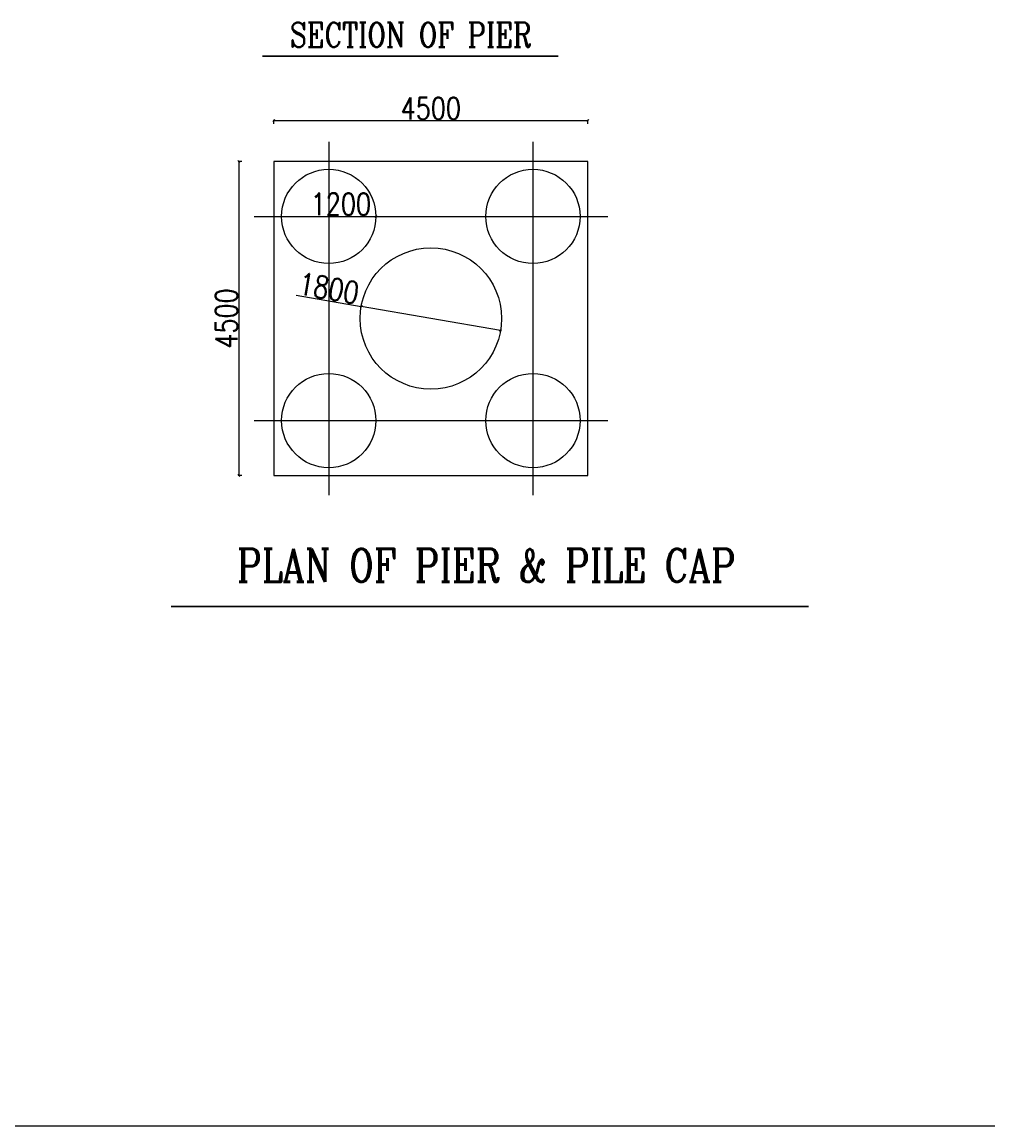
# Model space of a CAD drawing. Header units: metres. Extents: x -1603 to -1003, y 4 to 255.
# Tile 3 of 9: x -1417 to -1358, y 4 to 71. Entities that reach past the tile are written whole.
import ezdxf

# ---------------------------------------------------------------- set-up
doc = ezdxf.new("R2010")
doc.units = ezdxf.units.M
doc.header["$LTSCALE"] = 0.1
doc.header["$PDMODE"] = 34
doc.header["$PDSIZE"] = 0.25
doc.layers.add('TEXT', color=7, linetype='Continuous')
doc.styles.add('ROMANS', font='romans.shx', dxfattribs={"width": 0.8})
doc.dimstyles.new('1-100', dxfattribs={"dimscale": 0.8, "dimtxt": 0.2, "dimasz": 0.15, "dimexe": 0.05, "dimexo": 0.2, "dimgap": 0.1, "dimtad": 1, "dimdec": 0, "dimlfac": 1000, "dimzin": 1, "dimdsep": 46, "dimtxsty": 'ROMANS', "dimblk": 'OBLIQUE', "dimcen": 0.2, "dimadec": 0, "dimazin": 0, "dimtfac": 1, "dimtdec": 0, "dimtmove": 0, "dimatfit": 3, "dimldrblk": 'OPEN30', "dimfxl": 1, "dimarcsym": 0})

# ---------------------------------------------------------------- blocks, each defined once
blk = doc.blocks.new('_Oblique')
at = {"color": 0, "linetype": 'ByBlock', "lineweight": -2}
blk.add_line((-0.5, -0.5), (0.5, 0.5), dxfattribs=at)
blk = doc.blocks.new('*D107')
at = {"color": 0, "lineweight": -2, "ltscale": 0.2, "transparency": 16777216}
blk.add_line((-1399.882, 59.242), (-1395.847, 59.242), dxfattribs=at)
at = {"layer": 'Defpoints', "color": 0, "ltscale": 0.2, "transparency": 16777216}
for p in [(-1401.607, 59.242), (-1395.847, 59.242)]:
    blk.add_point(p, dxfattribs=at)
at = {"color": 0, "lineweight": -2, "ltscale": 0.2, "transparency": 16777216, "xscale": 0.12, "yscale": 0.12, "zscale": 0.12, "rotation": 359.9999999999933}
blk.add_blockref('_Oblique', (-1395.847, 59.242), dxfattribs=at)
at = {"color": 0, "ltscale": 0.2, "transparency": 16777216, "insert": (-1397.984, 59.994), "char_height": 0.52, "attachment_point": 5, "style": 'ROMANS'}
blk.add_mtext('{\\H2.5846x;1200}', dxfattribs=at)
blk = doc.blocks.new('_Open30')
at = {"color": 0, "linetype": 'ByBlock', "lineweight": -2}
for p, q in [((-1, 0.27), (0, 0)), ((0, 0), (-1, -0.27)), ((0, 0), (-1, 0))]:
    blk.add_line(p, q, dxfattribs=at)
blk = doc.blocks.new('*D108')
at = {"color": 0, "lineweight": -2, "ltscale": 0.2, "transparency": 16777216}
for p in [(-1400.719, 54.429), (-1388.23, 52.264)]:
    blk.add_line(p, (-1396.743, 53.74), dxfattribs=at)
at = {"layer": 'Defpoints', "color": 0, "ltscale": 0.2, "transparency": 16777216}
for p in [(-1396.743, 53.74), (-1388.23, 52.264)]:
    blk.add_point(p, dxfattribs=at)
at = {"color": 0, "lineweight": -2, "ltscale": 0.2, "transparency": 16777216, "xscale": 0.12, "yscale": 0.12, "zscale": 0.12}
for p, rotation in [((-1396.743, 53.74), 350.1654088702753), ((-1388.23, 52.264), 170.1654088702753)]:
    blk.add_blockref('_Oblique', p, dxfattribs=dict(at, rotation=rotation))
at = {"color": 0, "ltscale": 0.2, "transparency": 16777216, "insert": (-1398.721, 54.846), "char_height": 0.52, "attachment_point": 5, "rotation": 350.16541, "style": 'ROMANS'}
blk.add_mtext('{\\H2.5846x;1800}', dxfattribs=at)
blk = doc.blocks.new('*D94')
at = {"color": 0, "lineweight": -2, "ltscale": 0.2, "transparency": 16777216}
for p, q in [((-1402.087, 64.896), (-1402.087, 65.136)), ((-1402.087, 65.096), (-1382.887, 65.096)), ((-1382.887, 64.896), (-1382.887, 65.136))]:
    blk.add_line(p, q, dxfattribs=at)
at = {"layer": 'Defpoints', "color": 0, "ltscale": 0.2, "transparency": 16777216}
for p in [(-1382.887, 65.096), (-1402.087, 59.851), (-1382.887, 59.851)]:
    blk.add_point(p, dxfattribs=at)
at = {"color": 0, "lineweight": -2, "ltscale": 0.2, "transparency": 16777216, "xscale": 0.12, "yscale": 0.12, "zscale": 0.12, "rotation": 180}
blk.add_blockref('_Oblique', (-1402.087, 65.096), dxfattribs=at)
at = {"color": 0, "lineweight": -2, "ltscale": 0.2, "transparency": 16777216, "xscale": 0.12, "yscale": 0.12, "zscale": 0.12}
blk.add_blockref('_Oblique', (-1382.887, 65.096), dxfattribs=at)
at = {"color": 0, "ltscale": 0.2, "transparency": 16777216, "insert": (-1392.487, 65.848), "char_height": 0.52, "attachment_point": 5, "style": 'ROMANS'}
blk.add_mtext('{\\H2.5846x;4500}', dxfattribs=at)
blk = doc.blocks.new('*D109')
at = {"color": 0, "lineweight": -2, "ltscale": 0.2, "transparency": 16777216}
for p, q in [((-1404.03, 62.602), (-1404.27, 62.602)), ((-1404.23, 62.602), (-1404.23, 43.402)), ((-1404.03, 43.402), (-1404.27, 43.402))]:
    blk.add_line(p, q, dxfattribs=at)
at = {"layer": 'Defpoints', "color": 0, "ltscale": 0.2, "transparency": 16777216}
for p in [(-1402.087, 62.602), (-1404.23, 43.402), (-1402.087, 43.402)]:
    blk.add_point(p, dxfattribs=at)
at = {"color": 0, "lineweight": -2, "ltscale": 0.2, "transparency": 16777216, "xscale": 0.12, "yscale": 0.12, "zscale": 0.12}
for p, rotation in [((-1404.23, 62.602), 90), ((-1404.23, 43.402), 270)]:
    blk.add_blockref('_Oblique', p, dxfattribs=dict(at, rotation=rotation))
at = {"color": 0, "ltscale": 0.2, "transparency": 16777216, "insert": (-1404.982, 53.002), "char_height": 0.52, "attachment_point": 5, "rotation": 90, "style": 'ROMANS'}
blk.add_mtext('{\\H2.5846x;4500}', dxfattribs=at)

msp = doc.modelspace()

# ---------------------------------------------------------------- linework, layer by layer
at = {"ltscale": 0.2}
for p, q in [((-1398.7265, 63.8098), (-1398.7265, 42.1938)), ((-1386.2465, 63.8098), (-1386.2465, 42.1938)), ((-1382.8865, 62.6018), (-1402.0865, 62.6018)), ((-1402.0865, 62.6018), (-1402.0865, 43.4018)), ((-1382.8865, 43.4018), (-1382.8865, 62.6018)), ((-1403.2945, 59.2418), (-1381.6785, 59.2418)), ((-1403.2945, 46.7618), (-1381.6785, 46.7618)), ((-1402.0865, 43.4018), (-1392.4865, 43.4018)), ((-1392.4865, 43.4018), (-1382.8865, 43.4018))]:
    msp.add_line(p, q, dxfattribs=at)
msp.add_line((-1603.4869, 3.6499), (-1003.3989, 3.6499))
at = {"lineweight": 30}
for points in [[(-1402.7833, 69.0331), (-1384.7088, 69.0331)], [(-1408.3567, 35.3911), (-1369.4075, 35.3911)]]:
    msp.add_lwpolyline(points, dxfattribs=at)
at = {"ltscale": 0.2}
for centre, radius in [((-1398.7265, 59.2418), 2.88), ((-1386.2465, 59.2418), 2.88), ((-1392.4865, 53.0018), 4.32), ((-1398.7265, 46.7618), 2.88), ((-1386.2465, 46.7618), 2.88)]:
    msp.add_circle(centre, radius, dxfattribs=at)

# ---------------------------------------------------------------- texts
at = {"layer": 'TEXT', "width": 66.212311, "attachment_point": 5, "style": 'ROMANS'}
for s, insert, char_height in [('{\\Fromanc|c0;SECTION OF PIER}', (-1393.7158, 70.3441), 1.5), ('{\\Fromanc|c0;PLAN OF PIER & PILE CAP}', (-1389.0933, 37.915), 2.016)]:
    msp.add_mtext(s, dxfattribs=dict(at, insert=insert, char_height=char_height))

# ---------------------------------------------------------------- dimensions: what is measured, and where the dimension line sits
at = {"ltscale": 0.2}
dim = msp.add_linear_dim(base=(-1382.8865, 65.0965), p1=(-1402.0865, 59.8512), p2=(-1382.8865, 59.8512), text='{\\H2.5846x;4500}', dimstyle='1-100', override={"dimtxt": 0.65, "dimfxl": 0.25, "dimfxlon": 1}, dxfattribs=at)
dim.commit()
dim.dimension.update_dxf_attribs({"geometry": '*D94', "text_midpoint": (-1392.4865, 65.8485)})
dim = msp.add_linear_dim(base=(-1404.2304, 43.4018), p1=(-1402.0865, 62.6018), p2=(-1402.0865, 43.4018), angle=90, text='{\\H2.5846x;4500}', dimstyle='1-100', override={"dimtxt": 0.65, "dimfxl": 0.25, "dimfxlon": 1}, dxfattribs=at)
dim.commit()
dim.dimension.update_dxf_attribs({"geometry": '*D109', "text_midpoint": (-1404.2304, 53.0018), "dimtype": 160})
dim = msp.add_diameter_dim_2p(p1=(-1401.6065, 59.2418), p2=(-1395.8465, 59.2418), text='{\\H2.5846x;1200}', dimstyle='1-100', override={"dimtxt": 0.65, "dimfxl": 0.25, "dimfxlon": 1}, dxfattribs=at)
dim.commit()
dim.dimension.update_dxf_attribs({"geometry": '*D107', "text_midpoint": (-1397.9841, 59.2418), "dimtype": 163})
dim = msp.add_diameter_dim_2p(p1=(-1388.23, 52.2639), p2=(-1396.7431, 53.7397), text='{\\H2.5846x;1800}', dimstyle='1-100', override={"dimtxt": 0.65, "dimfxl": 0.25, "dimfxlon": 1}, dxfattribs=at)
dim.commit()
dim.dimension.update_dxf_attribs({"geometry": '*D108', "text_midpoint": (-1398.7208, 54.8457)})

doc.saveas('drawing.dxf')
